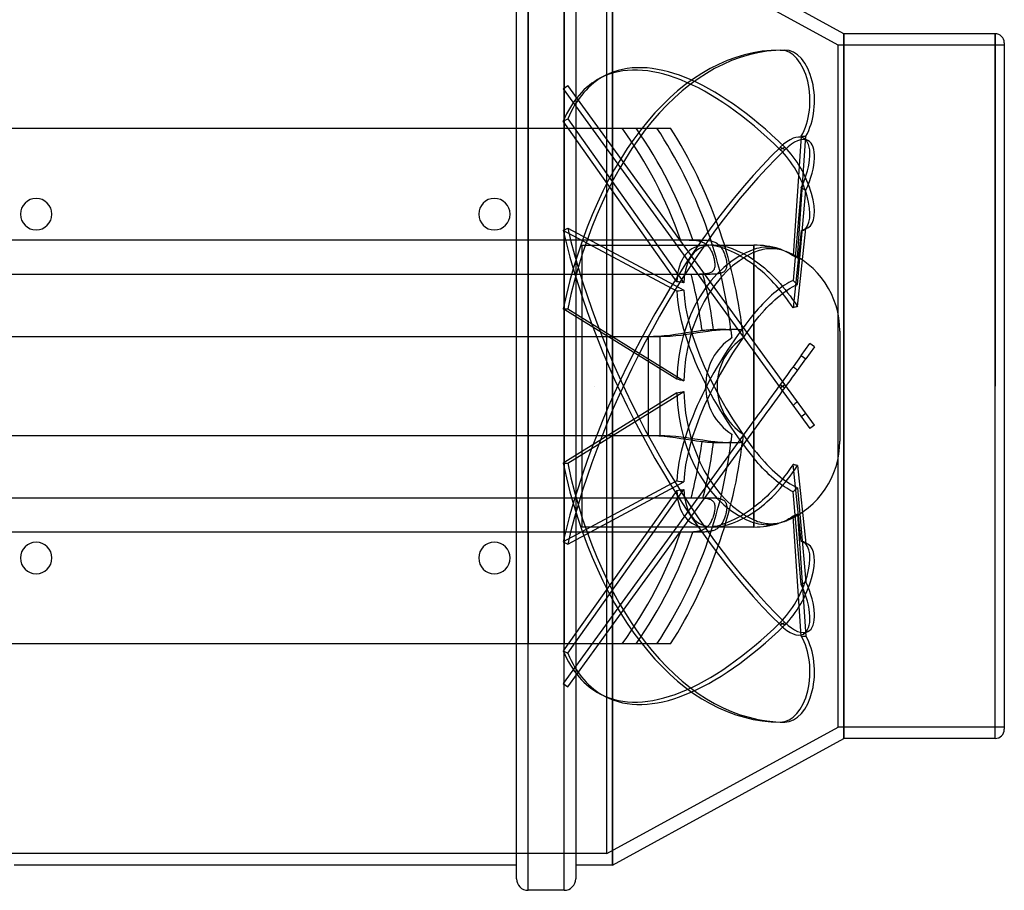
# Model space of a CAD drawing. Header units: millimetres. Extents: x -129 to 129, y -88 to 156.
# Tile 2 of 3: x -43 to 129, y -88 to 64. Entities that reach past the tile are written whole.
import ezdxf

# ---------------------------------------------------------------- set-up
doc = ezdxf.new("R2010")
doc.units = ezdxf.units.MM
doc.layers.add('HIDDEN', color=7, linetype='Continuous')
doc.layers.add('THICK', color=7, linetype='Continuous')

msp = doc.modelspace()

# ---------------------------------------------------------------- linework, layer by layer
at = {"layer": 'HIDDEN'}
for p, q in [((45.86, -88), (45.86, 88)), ((52.18, -88), (52.18, 88)), ((60.6, 0), (60.6, 83.6)), ((59.6, 0), (59.6, 81.6)), ((100, 59.5), (59.6, 81.6)), ((101, 0), (101, 61.5)), ((127.4, 0), (127.4, 61.5)), ((89.9, 58.64), (90.7, 58.64)), ((100, 0), (100, 59.5)), ((129, 59.5), (100, 59.5)), ((59.34, 54.19), (58.53, 53.78)), ((51.98, 51.89), (52.79, 52.48)), ((51.98, 51.89), (89.9, -0.29)), ((90.7, 0.29), (52.79, 52.48)), ((51.98, 46.22), (52.79, 46.64)), ((52.79, 46.64), (73.06, 18.04)), ((43.86, 0), (43.86, 45)), ((45.86, 45), (45.86, 0)), ((71.83, 18.21), (51.98, 46.22)), ((52.18, 45), (52.18, 0)), ((54.18, 45), (54.18, 0)), ((60.6, 45), (60.6, 0)), ((68.37, 45), (68.37, 45)), ((70.75, 45), (70.75, 45)), ((93.55, 43.62), (92.13, 22.71)), ((92.91, 22.36), (94.36, 43.62)), ((93.55, 43.62), (94.36, 43.62)), ((94.73, 42.86), (93.92, 43.28)), ((89.9, 41.67), (90.7, 41.26)), ((89.9, 41.26), (90.7, 41.67)), ((93.55, 34.61), (92.13, 18.44)), ((93.55, 34.61), (94.36, 34.19)), ((92.91, 17.75), (94.36, 34.19)), ((51.98, 27.16), (52.79, 27.58)), ((52.79, 27.58), (73.06, 16.73)), ((94.73, 27.62), (93.92, 27.21)), ((71.83, 16.54), (51.98, 27.16)), ((93.55, 27.07), (92.13, 13.68)), ((92.91, 13.87), (94.36, 27.49)), ((93.55, 27.07), (94.36, 27.49)), ((-72.5, 25.5), (72.5, 25.5)), ((55.3, 24.6), (77.04, 24.6)), ((55.3, -24.6), (55.3, 24.6)), ((72.5, 25.5), (72.76, 25.5)), ((72.76, 25.5), (73.01, 25.5)), ((73.01, 25.5), (73.26, 25.5)), ((73.26, 25.5), (73.51, 25.5)), ((73.51, 25.5), (73.75, 25.5)), ((73.75, 25.5), (73.98, 25.49)), ((73.98, 25.49), (74.21, 25.49)), ((74.21, 25.49), (74.43, 25.48)), ((74.43, 25.48), (74.64, 25.47)), ((74.64, 25.47), (74.85, 25.46)), ((74.85, 25.46), (75.06, 25.44)), ((75.06, 25.44), (75.25, 25.41)), ((75.25, 25.41), (75.44, 25.39)), ((75.44, 25.39), (75.62, 25.35)), ((75.62, 25.35), (75.8, 25.31)), ((75.8, 25.31), (75.97, 25.26)), ((75.97, 25.26), (76.14, 25.21)), ((76.14, 25.21), (76.3, 25.14)), ((76.3, 25.14), (76.45, 25.07)), ((76.45, 25.07), (76.6, 25)), ((76.6, 25), (76.74, 24.91)), ((76.74, 24.91), (76.87, 24.82)), ((76.87, 24.82), (76.99, 24.72)), ((76.99, 24.72), (77.12, 24.61)), ((77.12, 24.61), (77.23, 24.49)), ((77.23, 24.49), (77.34, 24.37)), ((77.34, 24.37), (77.45, 24.24)), ((77.45, 24.24), (77.54, 24.1)), ((77.54, 24.1), (77.64, 23.95)), ((78.28, 24.6), (85.3, 24.6)), ((85.3, 21.98), (85.3, 24.6)), ((85.3, 24.6), (85.3, 23.85)), ((86.17, 24.09), (85.74, 23.99)), ((86.59, 24.17), (86.17, 24.09)), ((87.02, 24.23), (86.59, 24.17)), ((87.47, 24.25), (87.02, 24.23)), ((87.92, 24.25), (87.47, 24.25)), ((88.37, 24.21), (87.92, 24.25)), ((88.82, 24.15), (88.37, 24.21)), ((89.26, 24.06), (88.82, 24.15)), ((77.64, 23.95), (77.73, 23.8)), ((77.73, 23.8), (77.82, 23.64)), ((77.82, 23.64), (77.9, 23.47)), ((77.9, 23.47), (77.98, 23.3)), ((77.98, 23.3), (78.05, 23.13)), ((78.05, 23.13), (78.12, 22.95)), ((78.12, 22.95), (78.18, 22.77)), ((78.18, 22.77), (78.24, 22.58)), ((78.24, 22.58), (78.29, 22.4)), ((78.29, 22.4), (78.34, 22.21)), ((85.74, 23.99), (85.3, 23.85)), ((85.3, 23.35), (85.61, 23.49)), ((85.3, 23.35), (85.3, 12.6)), ((85.61, 23.49), (85.93, 23.61)), ((85.93, 23.61), (86.24, 23.71)), ((86.24, 23.71), (86.56, 23.8)), ((86.56, 23.8), (86.88, 23.88)), ((86.88, 23.88), (87.19, 23.94)), ((87.19, 23.94), (87.49, 23.98)), ((87.49, 23.98), (87.79, 24.01)), ((87.79, 24.01), (88.09, 24.03)), ((88.09, 24.03), (88.41, 24.03)), ((88.41, 24.03), (88.73, 24.01)), ((88.73, 24.01), (89.05, 23.99)), ((89.05, 23.99), (89.37, 23.94)), ((89.68, 23.95), (89.26, 24.06)), ((89.37, 23.94), (89.69, 23.88)), ((89.92, 23.87), (89.68, 23.95)), ((89.69, 23.88), (90.01, 23.81)), ((90.16, 23.78), (89.92, 23.87)), ((90.01, 23.81), (90.32, 23.72)), ((90.41, 23.68), (90.16, 23.78)), ((90.32, 23.72), (90.62, 23.62)), ((90.66, 23.57), (90.41, 23.68)), ((90.62, 23.62), (90.92, 23.51)), ((90.91, 23.45), (90.66, 23.57)), ((91.16, 23.32), (90.91, 23.45)), ((90.92, 23.51), (91.24, 23.37)), ((91.4, 23.18), (91.16, 23.32)), ((91.24, 23.37), (91.57, 23.21)), ((91.65, 23.03), (91.4, 23.18)), ((91.57, 23.21), (91.91, 23.02)), ((91.89, 22.87), (91.65, 23.03)), ((92.13, 22.71), (91.89, 22.87)), ((91.91, 23.02), (92.25, 22.82)), ((92.26, 22.66), (92.13, 22.71)), ((92.25, 22.82), (92.58, 22.6)), ((92.39, 22.6), (92.26, 22.66)), ((92.52, 22.54), (92.39, 22.6)), ((92.65, 22.48), (92.52, 22.54)), ((92.58, 22.6), (92.91, 22.36)), ((92.78, 22.42), (92.65, 22.48)), ((92.91, 22.36), (92.78, 22.42)), ((78.34, 22.21), (78.38, 22.02)), ((78.38, 22.02), (78.42, 21.84)), ((78.42, 20.64), (78.38, 20.5)), ((78.42, 21.84), (78.44, 21.65)), ((78.45, 20.79), (78.42, 20.64)), ((78.44, 21.65), (78.46, 21.47)), ((78.47, 20.95), (78.45, 20.79)), ((78.46, 21.47), (78.48, 21.29)), ((78.48, 21.12), (78.47, 20.95)), ((78.48, 21.29), (78.48, 21.12)), ((85.3, 21.98), (85.75, 21.67)), ((85.68, 20.84), (85.3, 21.13)), ((85.3, 7.73), (85.3, 21.13)), ((86.06, 20.54), (85.68, 20.84)), ((85.75, 21.67), (86.21, 21.34)), ((86.21, 21.34), (86.67, 20.98)), ((86.67, 20.98), (87.13, 20.61)), ((74.33, 19.5), (-74.33, 19.5)), ((74.58, 19.5), (74.33, 19.5)), ((74.82, 19.5), (74.58, 19.5)), ((75.06, 19.5), (74.82, 19.5)), ((75.3, 19.5), (75.06, 19.5)), ((75.54, 19.5), (75.3, 19.5)), ((75.77, 19.51), (75.54, 19.5)), ((75.99, 19.51), (75.77, 19.51)), ((76.21, 19.52), (75.99, 19.51)), ((76.42, 19.53), (76.21, 19.52)), ((76.62, 19.55), (76.42, 19.53)), ((76.81, 19.57), (76.62, 19.55)), ((77, 19.59), (76.81, 19.57)), ((77.17, 19.62), (77, 19.59)), ((77.33, 19.66), (77.17, 19.62)), ((77.49, 19.7), (77.33, 19.66)), ((77.63, 19.75), (77.49, 19.7)), ((77.76, 19.81), (77.63, 19.75)), ((77.88, 19.88), (77.76, 19.81)), ((77.99, 19.96), (77.88, 19.88)), ((78.09, 20.04), (77.99, 19.96)), ((78.18, 20.14), (78.09, 20.04)), ((78.26, 20.25), (78.18, 20.14)), ((78.33, 20.37), (78.26, 20.25)), ((78.38, 20.5), (78.33, 20.37)), ((86.43, 20.24), (86.06, 20.54)), ((86.8, 19.92), (86.43, 20.24)), ((87.18, 19.57), (86.8, 19.92)), ((87.13, 20.61), (87.57, 20.23)), ((87.58, 19.2), (87.18, 19.57)), ((87.57, 20.23), (88, 19.82)), ((87.97, 18.81), (87.58, 19.2)), ((88, 19.82), (88.46, 19.38)), ((88.46, 19.38), (88.92, 18.91)), ((88.92, 18.91), (89.39, 18.42)), ((88.37, 18.4), (87.97, 18.81)), ((88.77, 17.98), (88.37, 18.4)), ((89.15, 17.55), (88.77, 17.98)), ((89.52, 17.12), (89.15, 17.55)), ((89.39, 18.42), (89.85, 17.9)), ((89.85, 17.9), (90.31, 17.37)), ((90.26, 17.35), (89.88, 17.08)), ((90.63, 17.6), (90.26, 17.35)), ((90.31, 17.37), (90.75, 16.84)), ((91.01, 17.84), (90.63, 17.6)), ((91.39, 18.06), (91.01, 17.84)), ((91.76, 18.26), (91.39, 18.06)), ((91.6, 17.07), (92.04, 17.32)), ((92.13, 18.44), (91.76, 18.26)), ((92.04, 17.32), (92.48, 17.55)), ((92.26, 18.33), (92.13, 18.44)), ((92.39, 18.22), (92.26, 18.33)), ((92.52, 18.1), (92.39, 18.22)), ((92.48, 17.55), (92.91, 17.75)), ((92.65, 17.99), (92.52, 18.1)), ((92.78, 17.87), (92.65, 17.99)), ((92.91, 17.75), (92.78, 17.87)), ((87.97, 15.48), (87.58, 15.1)), ((88.37, 15.85), (87.97, 15.48)), ((88.77, 16.19), (88.37, 15.85)), ((89.15, 16.51), (88.77, 16.19)), ((89.52, 16.81), (89.15, 16.51)), ((89.39, 15.44), (89.85, 15.83)), ((89.88, 16.69), (89.52, 17.12)), ((89.88, 17.08), (89.52, 16.81)), ((89.85, 15.83), (90.31, 16.18)), ((90.26, 16.23), (89.88, 16.69)), ((90.63, 15.75), (90.26, 16.23)), ((90.31, 16.18), (90.75, 16.5)), ((91.01, 15.25), (90.63, 15.75)), ((90.75, 16.84), (91.17, 16.3)), ((90.75, 16.5), (91.17, 16.79)), ((91.17, 16.79), (91.6, 17.07)), ((91.17, 16.3), (91.6, 15.74)), ((91.6, 15.74), (92.04, 15.13)), ((86.43, 13.9), (86.06, 13.5)), ((86.8, 14.31), (86.43, 13.9)), ((87.18, 14.71), (86.8, 14.31)), ((87.58, 15.1), (87.18, 14.71)), ((87.57, 13.7), (88, 14.15)), ((88, 14.15), (88.46, 14.59)), ((88.46, 14.59), (88.92, 15.03)), ((88.92, 15.03), (89.39, 15.44)), ((91.39, 14.73), (91.01, 15.25)), ((91.76, 14.21), (91.39, 14.73)), ((92.13, 13.68), (91.76, 14.21)), ((92.04, 15.13), (92.48, 14.51)), ((92.52, 13.78), (92.39, 13.75)), ((92.48, 14.51), (92.91, 13.87)), ((92.65, 13.81), (92.52, 13.78)), ((92.78, 13.84), (92.65, 13.81)), ((92.91, 13.87), (92.78, 13.84)), ((71.83, 1.19), (51.98, 13.48)), ((51.98, 13.48), (52.79, 13.48)), ((52.79, 13.48), (73.06, 0.93)), ((85.68, 13.06), (85.3, 12.6)), ((86.06, 13.5), (85.68, 13.06)), ((85.75, 11.62), (86.21, 12.18)), ((86.21, 12.18), (86.67, 12.72)), ((86.67, 12.72), (87.13, 13.23)), ((87.13, 13.23), (87.57, 13.7)), ((92.26, 13.71), (92.13, 13.68)), ((92.39, 13.75), (92.26, 13.71)), ((85.3, 11.05), (85.75, 11.62)), ((85.3, 11.05), (85.3, -6.03)), ((-66.85, 8.66), (66.85, 8.66)), ((66.85, 8.66), (67.76, 8.68)), ((66.85, 8.66), (66.85, 0)), ((67.76, 8.68), (68.69, 8.72)), ((68.69, 8.72), (69.65, 8.8)), ((69.65, 8.8), (70.62, 8.91)), ((70.62, 8.91), (71.58, 9.04)), ((71.58, 9.04), (72.53, 9.18)), ((72.53, 9.18), (73.46, 9.33)), ((73.46, 9.33), (74.36, 9.47)), ((74.36, 9.47), (75.27, 9.6)), ((75.27, 9.6), (76.23, 9.73)), ((76.23, 9.73), (76.47, 9.76)), ((76.47, 9.76), (76.7, 9.78)), ((76.7, 9.78), (76.94, 9.81)), ((76.94, 9.81), (77.18, 9.82)), ((77.18, 9.82), (77.41, 9.84)), ((77.41, 9.84), (77.64, 9.86)), ((77.64, 9.86), (77.87, 9.87)), ((77.87, 9.87), (78.09, 9.88)), ((78.09, 9.88), (78.31, 9.89)), ((78.31, 9.89), (78.52, 9.9)), ((78.52, 9.9), (78.73, 9.9)), ((78.73, 9.9), (78.94, 9.91)), ((78.94, 9.91), (79.14, 9.91)), ((79.14, 9.91), (79.33, 9.92)), ((79.33, 9.92), (79.51, 9.92)), ((79.51, 9.92), (79.69, 9.92)), ((79.69, 9.92), (79.86, 9.92)), ((79.86, 9.92), (80.02, 9.91)), ((80.02, 9.91), (80.17, 9.91)), ((80.17, 9.91), (80.32, 9.91)), ((80.32, 9.91), (80.45, 9.9)), ((80.45, 9.9), (80.58, 9.9)), ((80.58, 9.9), (80.69, 9.89)), ((80.69, 9.89), (80.8, 9.88)), ((80.8, 9.88), (80.89, 9.87)), ((80.89, 9.87), (80.98, 9.85)), ((80.98, 9.85), (81.05, 9.84)), ((81.05, 9.84), (81.12, 9.82)), ((81.12, 9.82), (81.17, 9.8)), ((81.17, 9.8), (81.21, 9.78)), ((81.21, 9.78), (81.24, 9.76)), ((81.24, 9.76), (81.26, 9.73)), ((81.26, 9.73), (81.27, 9.7)), ((81.27, 9.7), (81.29, 9.59)), ((81.29, 9.59), (81.3, 9.47)), ((81.3, 9.47), (81.31, 9.34)), ((81.31, 9.34), (81.33, 9.22)), ((81.33, 9.22), (81.34, 9.09)), ((81.34, 9.09), (81.36, 8.96)), ((81.36, 8.96), (81.37, 8.84)), ((81.37, 8.84), (81.38, 8.73)), ((81.38, 8.73), (81.39, 8.64)), ((81.39, 8.64), (81.4, 8.55)), ((100.3, 9.6), (100.3, 0)), ((81.4, 8.55), (81.41, 8.49)), ((81.41, 8.49), (81.41, 8.44)), ((81.41, 8.44), (81.42, 8.41)), ((81.42, 8.41), (81.42, 8.4)), ((81.42, 8.4), (81.42, 8.4)), ((83.43, 8.4), (83.43, 8.4)), ((93.55, 5.33), (95.07, 7.41)), ((95.88, 6.83), (95.07, 7.41)), ((85.3, -11.05), (85.3, 6.03)), ((93.55, 5.33), (92.13, 3.36)), ((93.55, 5.33), (94.36, 4.74)), ((95.88, 6.83), (94.36, 4.74)), ((92.91, 2.74), (94.36, 4.74)), ((91.01, 1.83), (90.63, 1.31)), ((91.39, 2.35), (91.01, 1.83)), ((91.76, 2.87), (91.39, 2.35)), ((92.13, 3.36), (91.76, 2.87)), ((92.04, 1.55), (92.48, 2.15)), ((92.26, 3.26), (92.13, 3.36)), ((92.39, 3.16), (92.26, 3.26)), ((92.52, 3.06), (92.39, 3.16)), ((92.48, 2.15), (92.91, 2.74)), ((92.65, 2.95), (92.52, 3.06)), ((92.78, 2.85), (92.65, 2.95)), ((92.91, 2.74), (92.78, 2.85)), ((54.18, 0), (54.18, -45)), ((57.55, 0), (57.55, 0)), ((57.55, 0), (57.55, 0)), ((57.55, 0), (57.55, 0)), ((57.55, 0), (57.55, 0)), ((57.55, 0), (57.55, 0)), ((57.55, 0), (57.55, 0)), ((57.55, 0), (57.55, 0)), ((57.55, 0), (57.55, 0)), ((57.55, 0), (57.55, 0)), ((57.55, 0), (57.55, 0)), ((57.55, 0), (57.55, 0)), ((57.55, 0), (57.55, 0)), ((57.55, 0), (57.55, 0)), ((57.55, 0), (57.55, 0)), ((57.55, 0), (57.55, 0)), ((57.55, 0), (57.55, 0)), ((57.55, 0), (57.55, 0)), ((57.55, 0), (57.55, 0)), ((57.55, 0), (57.55, 0)), ((57.55, 0), (57.55, 0)), ((57.55, 0), (57.55, 0)), ((57.55, 0), (57.55, 0)), ((57.55, 0), (57.55, 0)), ((57.55, 0), (57.55, 0)), ((57.55, 0), (57.55, 0)), ((57.55, 0), (57.55, 0)), ((57.55, 0), (57.55, 0)), ((57.55, 0), (57.55, 0)), ((57.55, 0), (57.55, 0)), ((57.55, 0), (57.55, 0)), ((57.55, 0), (57.55, 0)), ((57.55, 0), (57.55, 0)), ((57.55, 0), (57.55, 0)), ((57.55, 0), (57.55, 0)), ((57.55, 0), (57.55, 0)), ((57.55, 0), (57.55, 0)), ((57.55, 0), (57.55, 0)), ((57.55, 0), (57.55, 0)), ((57.55, 0), (57.55, 0)), ((59.6, -81.6), (59.6, 0)), ((60.6, 0), (60.6, -45)), ((66.85, 0), (66.85, -8.66)), ((89.88, 0.28), (89.52, -0.22)), ((90.26, 0.79), (89.88, 0.28)), ((89.9, 0.29), (90.7, -0.29)), ((89.9, -0.29), (90.7, 0.29)), ((90.63, 1.31), (90.26, 0.79)), ((95.88, -6.83), (90.7, 0.29)), ((90.75, -0.24), (91.17, 0.34)), ((91.17, 0.34), (91.6, 0.94)), ((91.6, 0.94), (92.04, 1.55)), ((100, -59.5), (100, 0)), ((127.4, -61.5), (127.4, 0)), ((43.86, -45), (43.86, 0)), ((45.86, 0), (45.86, -45)), ((71.83, -1.19), (51.98, -13.48)), ((52.18, 0), (52.18, -45)), ((52.79, -13.48), (73.06, -0.93)), ((57.55, 0), (57.55, 0)), ((57.55, 0), (57.55, 0)), ((57.55, 0), (57.55, 0)), ((57.55, 0), (57.55, 0)), ((57.55, 0), (57.55, 0)), ((57.55, 0), (57.55, 0)), ((57.55, 0), (57.55, 0)), ((57.55, 0), (57.55, 0)), ((57.55, 0), (57.55, 0)), ((57.55, 0), (57.55, 0)), ((57.55, 0), (57.55, 0)), ((57.55, 0), (57.55, 0)), ((57.55, 0), (57.55, 0)), ((57.55, 0), (57.55, 0)), ((57.55, 0), (57.55, 0)), ((57.55, 0), (57.55, 0)), ((57.55, 0), (57.55, 0)), ((57.55, 0), (57.55, 0)), ((57.55, 0), (57.55, 0)), ((57.55, 0), (57.55, 0)), ((57.55, 0), (57.55, 0)), ((57.55, 0), (57.55, 0)), ((57.55, 0), (57.55, 0)), ((57.55, 0), (57.55, 0)), ((57.55, 0), (57.55, 0)), ((57.55, 0), (57.55, 0)), ((57.55, 0), (57.55, 0)), ((57.55, 0), (57.55, 0)), ((57.55, 0), (57.55, 0)), ((57.55, 0), (57.55, 0)), ((57.55, 0), (57.55, 0)), ((57.55, 0), (57.55, 0)), ((57.55, 0), (57.55, 0)), ((57.55, 0), (57.55, 0)), ((57.55, 0), (57.55, 0)), ((57.55, 0), (57.55, 0)), ((57.55, 0), (57.55, 0)), ((57.55, 0), (57.55, 0)), ((57.55, 0), (57.55, 0)), ((57.55, 0), (57.55, 0)), ((60.6, -83.6), (60.6, 0)), ((88.77, -1.26), (88.37, -1.8)), ((89.15, -0.73), (88.77, -1.26)), ((89.52, -0.22), (89.15, -0.73)), ((89.39, -2.11), (89.85, -1.47)), ((89.85, -1.47), (90.31, -0.84)), ((89.9, -0.29), (95.07, -7.41)), ((90.31, -0.84), (90.75, -0.24)), ((100.3, 0), (100.3, -9.6)), ((101, -61.5), (101, 0)), ((87.58, -2.9), (87.18, -3.44)), ((87.97, -2.35), (87.58, -2.9)), ((88.37, -1.8), (87.97, -2.35)), ((88, -4.01), (88.46, -3.39)), ((88.46, -3.39), (88.92, -2.75)), ((88.92, -2.75), (89.39, -2.11)), ((92.26, -3.26), (92.13, -3.36)), ((92.39, -3.16), (92.26, -3.26)), ((92.52, -3.06), (92.39, -3.16)), ((92.65, -2.95), (92.52, -3.06)), ((92.78, -2.85), (92.65, -2.95)), ((92.91, -2.74), (92.78, -2.85)), ((86.06, -4.98), (85.68, -5.5)), ((86.43, -4.48), (86.06, -4.98)), ((86.8, -3.97), (86.43, -4.48)), ((87.18, -3.44), (86.8, -3.97)), ((87.13, -5.22), (87.57, -4.61)), ((87.57, -4.61), (88, -4.01)), ((93.55, -5.33), (94.36, -4.74)), ((85.3, -6.03), (71.83, -24.57)), ((85.68, -5.5), (85.3, -6.03)), ((85.75, -7.11), (86.21, -6.48)), ((86.21, -6.48), (86.67, -5.84)), ((86.67, -5.84), (87.13, -5.22)), ((95.88, -6.83), (95.07, -7.41)), ((73.06, -24.58), (85.3, -7.73)), ((81.4, -8.55), (81.39, -8.64)), ((81.41, -8.49), (81.4, -8.55)), ((81.42, -8.41), (81.41, -8.44)), ((81.41, -8.44), (81.41, -8.49)), ((81.42, -8.4), (81.42, -8.41)), ((81.42, -8.4), (81.42, -8.4)), ((83.43, -8.4), (83.43, -8.4)), ((85.3, -7.73), (85.75, -7.11)), ((85.3, -7.73), (85.3, -21.13)), ((66.85, -8.66), (-66.85, -8.66)), ((67.76, -8.68), (66.85, -8.66)), ((68.69, -8.72), (67.76, -8.68)), ((69.65, -8.8), (68.69, -8.72)), ((70.62, -8.91), (69.65, -8.8)), ((71.58, -9.04), (70.62, -8.91)), ((72.53, -9.18), (71.58, -9.04)), ((73.46, -9.33), (72.53, -9.18)), ((74.36, -9.47), (73.46, -9.33)), ((75.27, -9.6), (74.36, -9.47)), ((76.23, -9.73), (75.27, -9.6)), ((76.47, -9.76), (76.23, -9.73)), ((76.71, -9.78), (76.47, -9.76)), ((76.94, -9.81), (76.71, -9.78)), ((77.18, -9.82), (76.94, -9.81)), ((77.41, -9.84), (77.18, -9.82)), ((77.64, -9.86), (77.41, -9.84)), ((77.87, -9.87), (77.64, -9.86)), ((78.09, -9.88), (77.87, -9.87)), ((78.31, -9.89), (78.09, -9.88)), ((78.52, -9.9), (78.31, -9.89)), ((78.73, -9.9), (78.52, -9.9)), ((78.94, -9.91), (78.73, -9.9)), ((79.14, -9.91), (78.94, -9.91)), ((79.33, -9.92), (79.14, -9.91)), ((79.51, -9.92), (79.33, -9.92)), ((79.69, -9.92), (79.51, -9.92)), ((79.86, -9.92), (79.69, -9.92)), ((80.02, -9.91), (79.86, -9.92)), ((80.17, -9.91), (80.02, -9.91)), ((80.32, -9.91), (80.17, -9.91)), ((80.45, -9.9), (80.32, -9.91)), ((80.58, -9.9), (80.45, -9.9)), ((80.69, -9.89), (80.58, -9.9)), ((80.8, -9.88), (80.69, -9.89)), ((80.89, -9.87), (80.8, -9.88)), ((80.98, -9.85), (80.89, -9.87)), ((81.05, -9.84), (80.98, -9.85)), ((81.12, -9.82), (81.05, -9.84)), ((81.17, -9.8), (81.12, -9.82)), ((81.21, -9.78), (81.17, -9.8)), ((81.24, -9.76), (81.21, -9.78)), ((81.26, -9.73), (81.24, -9.76)), ((81.27, -9.7), (81.26, -9.73)), ((81.29, -9.59), (81.27, -9.7)), ((81.3, -9.47), (81.29, -9.59)), ((81.32, -9.34), (81.3, -9.47)), ((81.33, -9.21), (81.32, -9.34)), ((81.34, -9.09), (81.33, -9.21)), ((81.36, -8.96), (81.34, -9.09)), ((81.37, -8.84), (81.36, -8.96)), ((81.38, -8.73), (81.37, -8.84)), ((81.39, -8.64), (81.38, -8.73)), ((85.3, -11.05), (85.75, -11.62)), ((85.75, -11.62), (86.21, -12.18)), ((51.98, -13.48), (52.79, -13.48)), ((85.68, -13.06), (85.3, -12.6)), ((85.3, -23.35), (85.3, -12.6)), ((86.06, -13.5), (85.68, -13.06)), ((86.43, -13.9), (86.06, -13.5)), ((86.21, -12.18), (86.67, -12.72)), ((86.67, -12.72), (87.13, -13.23)), ((87.13, -13.23), (87.57, -13.7)), ((87.57, -13.7), (88, -14.15)), ((92.13, -13.68), (91.76, -14.21)), ((92.26, -13.71), (92.13, -13.68)), ((93.55, -27.07), (92.13, -13.68)), ((92.39, -13.75), (92.26, -13.71)), ((92.52, -13.78), (92.39, -13.75)), ((86.8, -14.31), (86.43, -13.9)), ((87.18, -14.71), (86.8, -14.31)), ((87.58, -15.1), (87.18, -14.71)), ((87.97, -15.48), (87.58, -15.1)), ((88, -14.15), (88.46, -14.59)), ((88.46, -14.59), (88.92, -15.03)), ((88.92, -15.03), (89.39, -15.44)), ((89.39, -15.44), (89.85, -15.83)), ((91.01, -15.25), (90.63, -15.75)), ((91.39, -14.73), (91.01, -15.25)), ((91.76, -14.21), (91.39, -14.73)), ((91.6, -15.74), (92.04, -15.13)), ((92.04, -15.13), (92.48, -14.51)), ((92.48, -14.51), (92.91, -13.87)), ((92.65, -13.81), (92.52, -13.78)), ((92.78, -13.84), (92.65, -13.81)), ((92.91, -13.87), (92.78, -13.84)), ((92.91, -13.87), (94.36, -27.49)), ((71.83, -16.54), (51.98, -27.16)), ((52.79, -27.58), (73.06, -16.73)), ((88.37, -15.85), (87.97, -15.48)), ((88.77, -16.19), (88.37, -15.85)), ((89.15, -16.51), (88.77, -16.19)), ((89.52, -16.81), (89.15, -16.51)), ((89.52, -17.12), (89.15, -17.55)), ((89.88, -16.69), (89.52, -17.12)), ((89.88, -17.08), (89.52, -16.81)), ((89.85, -15.83), (90.31, -16.18)), ((90.26, -16.23), (89.88, -16.69)), ((90.26, -17.35), (89.88, -17.08)), ((90.63, -15.75), (90.26, -16.23)), ((90.31, -16.18), (90.75, -16.5)), ((90.31, -17.37), (90.75, -16.84)), ((90.75, -16.84), (91.17, -16.3)), ((90.75, -16.5), (91.17, -16.79)), ((91.17, -16.3), (91.6, -15.74)), ((91.17, -16.79), (91.6, -17.07)), ((91.6, -17.07), (92.04, -17.32)), ((71.83, -18.21), (51.98, -46.22)), ((52.79, -46.64), (73.06, -18.04)), ((87.97, -18.81), (87.58, -19.2)), ((88.37, -18.4), (87.97, -18.81)), ((88.77, -17.98), (88.37, -18.4)), ((89.15, -17.55), (88.77, -17.98)), ((88.92, -18.91), (89.39, -18.42)), ((89.39, -18.42), (89.85, -17.9)), ((89.85, -17.9), (90.31, -17.37)), ((90.63, -17.6), (90.26, -17.35)), ((91.01, -17.84), (90.63, -17.6)), ((91.39, -18.06), (91.01, -17.84)), ((91.76, -18.26), (91.39, -18.06)), ((92.13, -18.44), (91.76, -18.26)), ((92.04, -17.32), (92.48, -17.55)), ((92.26, -18.33), (92.13, -18.44)), ((93.55, -34.61), (92.13, -18.44)), ((92.39, -18.22), (92.26, -18.33)), ((92.52, -18.1), (92.39, -18.22)), ((92.48, -17.55), (92.91, -17.75)), ((92.65, -17.99), (92.52, -18.1)), ((92.78, -17.87), (92.65, -17.99)), ((92.91, -17.75), (92.78, -17.87)), ((92.91, -17.75), (94.36, -34.19)), ((-74.33, -19.5), (74.33, -19.5)), ((74.33, -19.5), (74.58, -19.5)), ((74.58, -19.5), (74.83, -19.5)), ((74.83, -19.5), (75.07, -19.5)), ((75.07, -19.5), (75.32, -19.5)), ((75.32, -19.5), (75.56, -19.5)), ((75.56, -19.5), (75.79, -19.51)), ((75.79, -19.51), (76.01, -19.51)), ((76.01, -19.51), (76.23, -19.52)), ((76.23, -19.52), (76.44, -19.53)), ((76.44, -19.53), (76.65, -19.55)), ((76.65, -19.55), (76.84, -19.57)), ((76.84, -19.57), (77.02, -19.59)), ((77.02, -19.59), (77.2, -19.63)), ((77.2, -19.63), (77.36, -19.66)), ((77.36, -19.66), (77.51, -19.71)), ((77.51, -19.71), (77.65, -19.76)), ((77.65, -19.76), (77.78, -19.82)), ((77.78, -19.82), (77.9, -19.89)), ((77.9, -19.89), (78.02, -19.97)), ((78.02, -19.97), (78.11, -20.06)), ((78.11, -20.06), (78.2, -20.17)), ((78.2, -20.17), (78.28, -20.28)), ((78.28, -20.28), (78.34, -20.4)), ((78.34, -20.4), (78.39, -20.54)), ((78.39, -20.54), (78.43, -20.68)), ((86.06, -20.54), (85.68, -20.84)), ((86.43, -20.24), (86.06, -20.54)), ((86.8, -19.92), (86.43, -20.24)), ((86.67, -20.98), (87.13, -20.61)), ((87.18, -19.57), (86.8, -19.92)), ((87.13, -20.61), (87.57, -20.23)), ((87.58, -19.2), (87.18, -19.57)), ((87.57, -20.23), (88, -19.82)), ((88, -19.82), (88.46, -19.38)), ((88.46, -19.38), (88.92, -18.91)), ((78.33, -22.24), (78.28, -22.42)), ((78.37, -22.06), (78.33, -22.24)), ((78.41, -21.87), (78.37, -22.06)), ((78.44, -21.69), (78.41, -21.87)), ((78.43, -20.68), (78.46, -20.84)), ((78.46, -21.51), (78.44, -21.69)), ((78.46, -20.84), (78.47, -21)), ((78.47, -21.33), (78.46, -21.51)), ((78.47, -21), (78.48, -21.16)), ((78.48, -21.16), (78.47, -21.33)), ((85.68, -20.84), (85.3, -21.13)), ((85.3, -21.98), (85.75, -21.67)), ((85.3, -21.98), (85.3, -24.6)), ((85.75, -21.67), (86.21, -21.34)), ((86.21, -21.34), (86.67, -20.98)), ((77.65, -23.94), (77.55, -24.08)), ((77.73, -23.79), (77.65, -23.94)), ((77.82, -23.64), (77.73, -23.79)), ((77.9, -23.48), (77.82, -23.64)), ((77.97, -23.31), (77.9, -23.48)), ((78.04, -23.14), (77.97, -23.31)), ((78.11, -22.97), (78.04, -23.14)), ((78.17, -22.79), (78.11, -22.97)), ((78.23, -22.61), (78.17, -22.79)), ((78.28, -22.42), (78.23, -22.61)), ((85.3, -23.35), (85.61, -23.49)), ((85.3, -24.6), (85.3, -23.85)), ((85.74, -23.99), (85.3, -23.85)), ((85.61, -23.49), (85.93, -23.61)), ((86.17, -24.09), (85.74, -23.99)), ((85.93, -23.61), (86.24, -23.71)), ((86.24, -23.71), (86.56, -23.8)), ((86.56, -23.8), (86.88, -23.88)), ((86.88, -23.88), (87.19, -23.94)), ((87.19, -23.94), (87.49, -23.98)), ((87.49, -23.98), (87.79, -24.01)), ((87.79, -24.01), (88.09, -24.03)), ((88.09, -24.03), (88.41, -24.03)), ((88.41, -24.03), (88.73, -24.01)), ((88.73, -24.01), (89.05, -23.99)), ((89.26, -24.06), (88.82, -24.15)), ((89.05, -23.99), (89.37, -23.94)), ((89.68, -23.95), (89.26, -24.06)), ((89.37, -23.94), (89.69, -23.88)), ((89.92, -23.87), (89.68, -23.95)), ((89.69, -23.88), (90.01, -23.81)), ((90.16, -23.78), (89.92, -23.87)), ((90.01, -23.81), (90.32, -23.72)), ((90.41, -23.68), (90.16, -23.78)), ((90.32, -23.72), (90.62, -23.62)), ((90.66, -23.57), (90.41, -23.68)), ((90.62, -23.62), (90.92, -23.51)), ((90.91, -23.45), (90.66, -23.57)), ((91.16, -23.32), (90.91, -23.45)), ((90.92, -23.51), (91.24, -23.37)), ((91.4, -23.18), (91.16, -23.32)), ((91.24, -23.37), (91.57, -23.21)), ((91.65, -23.03), (91.4, -23.18)), ((91.57, -23.21), (91.91, -23.02)), ((91.89, -22.87), (91.65, -23.03)), ((92.13, -22.71), (91.89, -22.87)), ((91.91, -23.02), (92.25, -22.82)), ((92.26, -22.66), (92.13, -22.71)), ((93.55, -43.62), (92.13, -22.71)), ((92.25, -22.82), (92.58, -22.6)), ((92.39, -22.6), (92.26, -22.66)), ((92.52, -22.54), (92.39, -22.6)), ((92.65, -22.48), (92.52, -22.54)), ((92.58, -22.6), (92.91, -22.36)), ((92.78, -22.42), (92.65, -22.48)), ((92.91, -22.36), (92.78, -22.42)), ((92.91, -22.36), (94.36, -43.62)), ((72.5, -25.5), (-72.5, -25.5)), ((71.83, -24.57), (51.98, -51.89)), ((52.79, -52.48), (73.06, -24.58)), ((77.04, -24.6), (55.3, -24.6)), ((72.74, -25.5), (72.5, -25.5)), ((72.98, -25.5), (72.74, -25.5)), ((73.22, -25.5), (72.98, -25.5)), ((73.46, -25.5), (73.22, -25.5)), ((73.69, -25.5), (73.46, -25.5)), ((73.91, -25.5), (73.69, -25.5)), ((74.13, -25.49), (73.91, -25.5)), ((74.35, -25.48), (74.13, -25.49)), ((74.56, -25.47), (74.35, -25.48)), ((74.77, -25.46), (74.56, -25.47)), ((74.96, -25.45), (74.77, -25.46)), ((75.16, -25.43), (74.96, -25.45)), ((75.35, -25.4), (75.16, -25.43)), ((75.53, -25.37), (75.35, -25.4)), ((75.7, -25.33), (75.53, -25.37)), ((75.87, -25.29), (75.7, -25.33)), ((76.03, -25.24), (75.87, -25.29)), ((76.19, -25.19), (76.03, -25.24)), ((76.34, -25.13), (76.19, -25.19)), ((76.49, -25.06), (76.34, -25.13)), ((76.63, -24.98), (76.49, -25.06)), ((76.77, -24.89), (76.63, -24.98)), ((76.9, -24.8), (76.77, -24.89)), ((77.02, -24.7), (76.9, -24.8)), ((77.14, -24.59), (77.02, -24.7)), ((77.25, -24.47), (77.14, -24.59)), ((77.36, -24.35), (77.25, -24.47)), ((77.46, -24.22), (77.36, -24.35)), ((77.55, -24.08), (77.46, -24.22)), ((85.3, -24.6), (78.28, -24.6)), ((86.59, -24.17), (86.17, -24.09)), ((87.02, -24.23), (86.59, -24.17)), ((87.47, -24.25), (87.02, -24.23)), ((87.92, -24.25), (87.47, -24.25)), ((88.37, -24.21), (87.92, -24.25)), ((88.82, -24.15), (88.37, -24.21)), ((51.98, -27.16), (52.79, -27.58)), ((93.55, -27.07), (94.36, -27.49)), ((94.73, -27.62), (93.92, -27.21)), ((93.55, -34.61), (94.36, -34.19)), ((89.9, -41.26), (90.7, -41.67)), ((89.9, -41.67), (90.7, -41.26)), ((94.73, -42.86), (93.92, -43.28)), ((93.55, -43.62), (94.36, -43.62)), ((51.98, -46.22), (52.79, -46.64)), ((68.37, -45), (68.37, -45)), ((70.75, -45), (70.75, -45)), ((51.98, -51.89), (52.79, -52.48)), ((59.34, -54.19), (58.53, -53.78)), ((59.6, -81.6), (100, -59.5)), ((89.9, -58.64), (90.7, -58.64)), ((129, -59.5), (100, -59.5)), ((59.6, -81.6), (-59.6, -81.6))]:
    msp.add_line(p, q, dxfattribs=at)
for centre, radius, start, end in [((0, 0), 76.85, 19.379, 35.8423), ((0, 0), 81.85, 6.803, 33.3523), ((85.3, 9.6), 15, 73.0144, 90), ((85.3, 9.6), 15, 0, 68.0044), ((0, 0), 76.85, 7.2738, 14.699), ((86.85, 0), 10, 122.9002, 180), ((86.85, 0), 10, 180, 237.0998), ((0, 0), 81.85, 326.6477, 353.197), ((0, 0), 76.85, 345.301, 352.7262), ((85.3, -9.6), 15, 291.9956, 0), ((85.3, -9.6), 15, 270, 286.9856), ((0, 0), 76.85, 324.1577, 340.621)]:
    msp.add_arc(centre, radius, start, end, dxfattribs=at)
for centre, major_axis, ratio, start_param, end_param in [((89.9, -10), (0, -68.64), 0.587785, 3.141593, 4.363323), ((90.7, -10), (0, 68.64), 0.587785, 0, 1.22173), ((89.9, 49.84), (0, -8.8), 0.587785, 0.785398, 3.141593), ((90.7, 49.84), (0, 8.8), 0.587785, -2.356194, 0), ((89.9, -7.28), (31.37, -61.05), 0.415627, 2.251011, 3.141587), ((90.7, -6.86), (-31.37, 61.05), 0.415627, -0.890581, -0.000005), ((89.9, -7.28), (31.37, -61.05), 0.415627, 3.141587, 3.472742), ((90.7, -6.86), (-31.37, 61.05), 0.415627, -0.000005, 0.331149), ((89.9, 35.45), (-4.02, -7.83), 0.415627, 3.141498, 4.032174), ((90.7, 35.03), (4.02, 7.83), 0.415627, -0.000095, 0.890581), ((89.9, 35.45), (-4.02, -7.83), 0.415627, 1.67598, 3.141498), ((89.9, -6.86), (-31.37, -61.05), 0.415627, -2.251011, -1.029281), ((90.7, -7.28), (31.37, 61.05), 0.415627, 0.890581, 2.112312), ((89.9, 35.03), (4.02, -7.83), 0.415627, -0.000001, 2.251011), ((90.7, 35.45), (-4.02, 7.83), 0.415627, 3.141592, 5.392604), ((90.7, 35.03), (4.02, 7.83), 0.415627, -1.465613, -0.000095), ((90.7, 7.28), (-31.37, 61.05), 0.415627, 1.029281, 2.251011), ((90.7, 35.45), (-4.02, 7.83), 0.415627, 3.036409, 3.141592), ((89.9, 6.86), (31.37, -61.05), 0.415627, -2.112312, -0.890581), ((89.9, 35.03), (4.02, -7.83), 0.415627, -0.105183, -0.000001), ((89.68, 0), (-15.31, 23.88), 0.386472, -0.242845, 0.494296), ((43.56, 0), (119.86, 7.23), 0.196181, 1.310305, 1.32086), ((90.92, 0), (-15.31, 23.88), 0.386472, -0.242845, 0.504851), ((89.68, 0), (-15.31, 23.88), 0.386472, -0.780545, -0.242845), ((90.92, 0), (-15.31, 23.88), 0.386472, -0.70849, -0.242845), ((89.68, 0), (0, -24.6), 0.726543, -2.893894, -1.619054), ((90.92, 0), (0, 24.6), 0.726543, 0.319753, 1.533094), ((43.56, 0), (-119.85, 12.16), 0.178418, -1.801355, -1.7908), ((43.56, 0), (119.85, 21.8), 0.095099, 1.304838, 1.315393), ((89.68, 0), (-15.31, 23.88), 0.386472, 0.590811, 1.865651), ((90.92, 0), (-15.31, 23.88), 0.386472, 0.580256, 1.793597), ((89.68, 0), (15.31, 23.88), 0.386472, 1.275941, 2.550782), ((90.92, 0), (15.31, 23.88), 0.386472, 1.347996, 2.561337), ((43.56, 0), (-119.86, 23.67), 0.055799, -1.808439, -1.797883), ((43.56, 0), (119.86, 23.67), 0.055799, -1.343709, -1.333154), ((89.68, 0), (0, -24.6), 0.726543, -1.522539, -0.247698), ((90.92, 0), (0, 24.6), 0.726543, 1.608499, 2.82184), ((89.9, 10), (0, -68.64), 0.587785, -1.22173, 0), ((90.7, 10), (0, 68.64), 0.587785, 1.919862, 3.141593), ((43.56, 0), (-119.85, 21.8), 0.095099, 1.8262, 1.836755), ((43.56, 0), (119.85, 12.16), 0.178418, -1.350793, -1.340237), ((89.68, 0), (15.31, 23.88), 0.386472, 2.647297, 3.384437), ((90.92, 0), (15.31, 23.88), 0.386472, 2.636742, 3.384437), ((89.68, 0), (15.31, 23.88), 0.386472, -2.898748, -2.361048), ((90.92, 0), (15.31, 23.88), 0.386472, -2.898748, -2.433102), ((43.56, 0), (-119.86, 7.23), 0.196181, 1.820732, 1.831288), ((89.9, -35.03), (-4.02, -7.83), 0.415627, 0.890581, 3.141593), ((89.9, -35.03), (-4.02, -7.83), 0.415627, -3.141592, -3.036409), ((90.7, -35.45), (4.02, 7.83), 0.415627, 0.000001, 0.105183), ((90.7, -35.45), (4.02, 7.83), 0.415627, -2.251011, 0.000001), ((90.7, -35.03), (-4.02, 7.83), 0.415627, -3.141498, -1.67598), ((89.9, -35.45), (4.02, -7.83), 0.415627, 0.000095, 1.465613), ((89.9, 7.28), (-31.37, -61.05), 0.415627, 0.000005, 0.890581), ((90.7, 6.86), (31.37, 61.05), 0.415627, -3.141587, -2.251011), ((89.9, -35.45), (4.02, -7.83), 0.415627, -0.890581, 0.000095), ((90.7, -35.03), (-4.02, 7.83), 0.415627, 2.251011, 3.141688), ((89.9, -49.84), (0, -8.8), 0.587785, 0, 2.356194), ((90.7, -49.84), (0, 8.8), 0.587785, -3.141593, -0.785398), ((89.9, 7.28), (-31.37, -61.05), 0.415627, -0.331149, 0.000005), ((90.7, 6.86), (31.37, 61.05), 0.415627, 2.810444, 3.141598)]:
    msp.add_ellipse(centre, major_axis=major_axis, ratio=ratio, start_param=start_param, end_param=end_param, dxfattribs=at)
at = {"layer": 'THICK'}
for p, q in [((45.86, 88), (45.86, 45)), ((52.18, 88), (52.18, 45)), ((43.86, 45), (43.86, 86)), ((54.18, 86), (54.18, 45)), ((60.6, 83.6), (60.6, 45)), ((101, 61.5), (60.6, 83.6)), ((101, 61.5), (101, 0)), ((127.4, 61.5), (101, 61.5)), ((127.4, 61.5), (127.4, 0)), ((129, 59.9), (129, 0)), ((-64.75, 45), (64.75, 45)), ((64.75, 45), (65.08, 45)), ((65.08, 45), (65.43, 45)), ((65.43, 45), (65.78, 45)), ((65.78, 45), (66.13, 45)), ((66.13, 45), (66.48, 45)), ((66.48, 45), (66.82, 45)), ((66.82, 45), (67.14, 45)), ((67.14, 45), (67.45, 45)), ((67.45, 45), (67.76, 45)), ((67.76, 45), (68.08, 45)), ((68.08, 45), (68.38, 45)), ((68.38, 45), (68.68, 45)), ((68.68, 45), (68.95, 45)), ((68.95, 45), (69.2, 45)), ((69.2, 45), (69.44, 45)), ((69.44, 45), (69.68, 45)), ((69.68, 45), (69.9, 45)), ((69.9, 45), (70.09, 45)), ((70.09, 45), (70.26, 45)), ((70.26, 45), (70.4, 45)), ((70.4, 45), (70.52, 45)), ((70.52, 45), (70.62, 45)), ((70.62, 45), (70.7, 45)), ((70.7, 45), (70.74, 45)), ((70.74, 45), (70.75, 45)), ((-74.61, 25.5), (74.61, 25.5)), ((74.61, 25.5), (74.9, 25.5)), ((74.9, 25.5), (75.17, 25.5)), ((75.17, 25.5), (75.44, 25.5)), ((75.44, 25.5), (75.71, 25.5)), ((75.71, 25.5), (75.97, 25.5)), ((75.97, 25.5), (76.22, 25.49)), ((76.22, 25.49), (76.46, 25.48)), ((76.46, 25.48), (76.69, 25.47)), ((76.69, 25.47), (76.92, 25.46)), ((76.92, 25.46), (77.14, 25.44)), ((77.14, 25.44), (77.35, 25.41)), ((77.35, 25.41), (77.56, 25.38)), ((77.56, 25.38), (77.76, 25.35)), ((77.76, 25.35), (77.95, 25.3)), ((77.95, 25.3), (78.13, 25.25)), ((78.13, 25.25), (78.31, 25.18)), ((78.31, 25.18), (78.48, 25.11)), ((78.48, 25.11), (78.64, 25.03)), ((78.64, 25.03), (78.79, 24.94)), ((78.79, 24.94), (78.94, 24.84)), ((78.94, 24.84), (79.07, 24.73)), ((79.07, 24.73), (79.2, 24.62)), ((79.2, 24.62), (79.33, 24.49)), ((79.33, 24.49), (79.44, 24.36)), ((79.44, 24.36), (79.55, 24.22)), ((79.55, 24.22), (79.66, 24.07)), ((79.66, 24.07), (79.75, 23.91)), ((79.75, 23.91), (79.85, 23.75)), ((79.85, 23.75), (79.93, 23.58)), ((79.93, 23.58), (80.01, 23.41)), ((80.01, 23.41), (80.09, 23.23)), ((80.09, 23.23), (80.16, 23.05)), ((80.16, 23.05), (80.23, 22.87)), ((80.23, 22.87), (80.29, 22.68)), ((80.29, 22.68), (80.34, 22.49)), ((80.34, 22.49), (80.39, 22.3)), ((80.39, 22.3), (80.44, 22.11)), ((80.44, 22.11), (80.48, 21.91)), ((80.5, 20.68), (80.46, 20.53)), ((80.48, 21.91), (80.51, 21.72)), ((80.53, 20.84), (80.5, 20.68)), ((80.51, 21.72), (80.53, 21.54)), ((80.53, 21.54), (80.54, 21.35)), ((80.54, 21), (80.53, 20.84)), ((80.54, 21.35), (80.55, 21.17)), ((80.55, 21.17), (80.54, 21)), ((76.4, 19.5), (-76.4, 19.5)), ((76.65, 19.5), (76.4, 19.5)), ((76.9, 19.5), (76.65, 19.5)), ((77.15, 19.5), (76.9, 19.5)), ((77.39, 19.5), (77.15, 19.5)), ((77.63, 19.5), (77.39, 19.5)), ((77.86, 19.51), (77.63, 19.5)), ((78.08, 19.51), (77.86, 19.51)), ((78.3, 19.52), (78.08, 19.51)), ((78.51, 19.53), (78.3, 19.52)), ((78.7, 19.55), (78.51, 19.53)), ((78.89, 19.57), (78.7, 19.55)), ((79.08, 19.59), (78.89, 19.57)), ((79.25, 19.62), (79.08, 19.59)), ((79.41, 19.66), (79.25, 19.62)), ((79.56, 19.7), (79.41, 19.66)), ((79.7, 19.76), (79.56, 19.7)), ((79.83, 19.82), (79.7, 19.76)), ((79.96, 19.89), (79.83, 19.82)), ((80.07, 19.97), (79.96, 19.89)), ((80.17, 20.06), (80.07, 19.97)), ((80.26, 20.16), (80.17, 20.06)), ((80.34, 20.27), (80.26, 20.16)), ((80.4, 20.4), (80.34, 20.27)), ((80.46, 20.53), (80.4, 20.4)), ((-68.85, 8.66), (68.85, 8.66)), ((68.85, 8.66), (69.76, 8.68)), ((68.85, 8.66), (68.85, 0)), ((69.76, 8.68), (70.7, 8.72)), ((70.7, 8.72), (71.65, 8.81)), ((71.65, 8.81), (72.62, 8.91)), ((72.62, 8.91), (73.59, 9.04)), ((73.59, 9.04), (74.54, 9.18)), ((74.54, 9.18), (75.47, 9.33)), ((75.47, 9.33), (76.37, 9.47)), ((76.37, 9.47), (77.29, 9.6)), ((77.29, 9.6), (78.25, 9.73)), ((78.25, 9.73), (78.48, 9.76)), ((78.48, 9.76), (78.72, 9.78)), ((78.72, 9.78), (78.96, 9.81)), ((78.96, 9.81), (79.19, 9.83)), ((79.19, 9.83), (79.42, 9.84)), ((79.42, 9.84), (79.65, 9.86)), ((79.65, 9.86), (79.88, 9.87)), ((79.88, 9.87), (80.1, 9.88)), ((80.1, 9.88), (80.32, 9.89)), ((80.32, 9.89), (80.54, 9.9)), ((80.54, 9.9), (80.75, 9.9)), ((80.75, 9.9), (80.95, 9.91)), ((80.95, 9.91), (81.15, 9.91)), ((81.15, 9.91), (81.34, 9.92)), ((81.34, 9.92), (81.53, 9.92)), ((81.53, 9.92), (81.7, 9.92)), ((81.7, 9.92), (81.87, 9.92)), ((81.87, 9.92), (82.03, 9.92)), ((82.03, 9.92), (82.19, 9.91)), ((82.19, 9.91), (82.33, 9.91)), ((82.33, 9.91), (82.47, 9.9)), ((82.47, 9.9), (82.59, 9.9)), ((82.59, 9.9), (82.71, 9.89)), ((82.71, 9.89), (82.81, 9.88)), ((82.81, 9.88), (82.91, 9.87)), ((82.91, 9.87), (82.99, 9.86)), ((82.99, 9.86), (83.07, 9.84)), ((83.07, 9.84), (83.13, 9.82)), ((83.13, 9.82), (83.18, 9.8)), ((83.18, 9.8), (83.23, 9.78)), ((83.23, 9.78), (83.26, 9.76)), ((83.26, 9.76), (83.28, 9.73)), ((83.28, 9.73), (83.29, 9.7)), ((83.29, 9.7), (83.3, 9.59)), ((83.3, 9.59), (83.31, 9.47)), ((83.31, 9.47), (83.33, 9.35)), ((83.33, 9.35), (83.34, 9.22)), ((83.34, 9.22), (83.36, 9.09)), ((83.36, 9.09), (83.37, 8.97)), ((83.37, 8.97), (83.38, 8.85)), ((83.38, 8.85), (83.39, 8.74)), ((83.39, 8.74), (83.4, 8.64)), ((83.4, 8.64), (83.41, 8.56)), ((83.41, 8.56), (83.42, 8.49)), ((83.42, 8.49), (83.42, 8.44)), ((83.42, 8.44), (83.43, 8.41)), ((83.43, 8.41), (83.43, 8.4)), ((68.85, 0), (68.85, -8.66)), ((101, 0), (101, -61.5)), ((127.4, -61.5), (127.4, 0)), ((129, 0), (129, -59.9)), ((83.41, -8.56), (83.4, -8.64)), ((83.42, -8.49), (83.41, -8.56)), ((83.43, -8.41), (83.42, -8.44)), ((83.42, -8.44), (83.42, -8.49)), ((83.43, -8.4), (83.43, -8.41)), ((68.85, -8.66), (-68.85, -8.66)), ((69.76, -8.68), (68.85, -8.66)), ((70.7, -8.72), (69.76, -8.68)), ((71.65, -8.81), (70.7, -8.72)), ((72.62, -8.91), (71.65, -8.81)), ((73.59, -9.04), (72.62, -8.91)), ((74.54, -9.18), (73.59, -9.04)), ((75.47, -9.33), (74.54, -9.18)), ((76.37, -9.47), (75.47, -9.33)), ((77.29, -9.6), (76.37, -9.47)), ((78.25, -9.73), (77.29, -9.6)), ((78.48, -9.76), (78.25, -9.73)), ((78.72, -9.79), (78.48, -9.76)), ((78.96, -9.81), (78.72, -9.79)), ((79.19, -9.83), (78.96, -9.81)), ((79.42, -9.84), (79.19, -9.83)), ((79.65, -9.86), (79.42, -9.84)), ((79.88, -9.87), (79.65, -9.86)), ((80.1, -9.88), (79.88, -9.87)), ((80.32, -9.89), (80.1, -9.88)), ((80.54, -9.9), (80.32, -9.89)), ((80.75, -9.91), (80.54, -9.9)), ((80.95, -9.91), (80.75, -9.91)), ((81.15, -9.91), (80.95, -9.91)), ((81.34, -9.92), (81.15, -9.91)), ((81.53, -9.92), (81.34, -9.92)), ((81.7, -9.92), (81.53, -9.92)), ((81.87, -9.92), (81.7, -9.92)), ((82.04, -9.92), (81.87, -9.92)), ((82.19, -9.91), (82.04, -9.92)), ((82.33, -9.91), (82.19, -9.91)), ((82.47, -9.9), (82.33, -9.91)), ((82.59, -9.9), (82.47, -9.9)), ((82.71, -9.89), (82.59, -9.9)), ((82.81, -9.88), (82.71, -9.89)), ((82.91, -9.87), (82.81, -9.88)), ((82.99, -9.86), (82.91, -9.87)), ((83.07, -9.84), (82.99, -9.86)), ((83.13, -9.82), (83.07, -9.84)), ((83.18, -9.8), (83.13, -9.82)), ((83.23, -9.78), (83.18, -9.8)), ((83.26, -9.76), (83.23, -9.78)), ((83.28, -9.73), (83.26, -9.76)), ((83.29, -9.7), (83.28, -9.73)), ((83.3, -9.59), (83.29, -9.7)), ((83.31, -9.47), (83.3, -9.59)), ((83.33, -9.35), (83.31, -9.47)), ((83.34, -9.22), (83.33, -9.35)), ((83.36, -9.09), (83.34, -9.22)), ((83.37, -8.97), (83.36, -9.09)), ((83.38, -8.85), (83.37, -8.97)), ((83.39, -8.74), (83.38, -8.85)), ((83.4, -8.64), (83.39, -8.74)), ((-76.4, -19.5), (76.4, -19.5)), ((76.4, -19.5), (76.65, -19.5)), ((76.65, -19.5), (76.9, -19.5)), ((76.9, -19.5), (77.14, -19.5)), ((77.14, -19.5), (77.39, -19.5)), ((77.39, -19.5), (77.62, -19.5)), ((77.62, -19.5), (77.86, -19.51)), ((77.86, -19.51), (78.08, -19.51)), ((78.08, -19.51), (78.3, -19.52)), ((78.3, -19.52), (78.51, -19.53)), ((78.51, -19.53), (78.71, -19.55)), ((78.71, -19.55), (78.9, -19.57)), ((78.9, -19.57), (79.09, -19.59)), ((79.09, -19.59), (79.26, -19.63)), ((79.26, -19.63), (79.42, -19.66)), ((79.42, -19.66), (79.58, -19.71)), ((79.58, -19.71), (79.72, -19.76)), ((79.72, -19.76), (79.85, -19.83)), ((79.85, -19.83), (79.97, -19.9)), ((79.97, -19.9), (80.09, -19.98)), ((80.09, -19.98), (80.19, -20.07)), ((80.19, -20.07), (80.28, -20.18)), ((80.28, -20.18), (80.35, -20.3)), ((80.35, -20.3), (80.42, -20.42)), ((80.42, -20.42), (80.47, -20.56)), ((80.47, -20.56), (80.5, -20.71)), ((80.39, -22.32), (80.34, -22.51)), ((80.43, -22.13), (80.39, -22.32)), ((80.47, -21.94), (80.43, -22.13)), ((80.5, -21.75), (80.47, -21.94)), ((80.5, -20.71), (80.53, -20.87)), ((80.53, -21.57), (80.5, -21.75)), ((80.53, -20.87), (80.54, -21.03)), ((80.54, -21.39), (80.53, -21.57)), ((80.54, -21.03), (80.55, -21.21)), ((80.55, -21.21), (80.54, -21.39)), ((79.66, -24.06), (79.56, -24.2)), ((79.76, -23.91), (79.66, -24.06)), ((79.84, -23.75), (79.76, -23.91)), ((79.93, -23.59), (79.84, -23.75)), ((80.01, -23.42), (79.93, -23.59)), ((80.08, -23.25), (80.01, -23.42)), ((80.16, -23.07), (80.08, -23.25)), ((80.22, -22.89), (80.16, -23.07)), ((80.28, -22.7), (80.22, -22.89)), ((80.34, -22.51), (80.28, -22.7)), ((74.61, -25.5), (-74.61, -25.5)), ((74.85, -25.5), (74.61, -25.5)), ((75.08, -25.5), (74.85, -25.5)), ((75.31, -25.5), (75.08, -25.5)), ((75.54, -25.5), (75.31, -25.5)), ((75.77, -25.5), (75.54, -25.5)), ((76, -25.49), (75.77, -25.5)), ((76.22, -25.49), (76, -25.49)), ((76.44, -25.48), (76.22, -25.49)), ((76.65, -25.48), (76.44, -25.48)), ((76.86, -25.46), (76.65, -25.48)), ((77.06, -25.45), (76.86, -25.46)), ((77.25, -25.43), (77.06, -25.45)), ((77.44, -25.4), (77.25, -25.43)), ((77.62, -25.37), (77.44, -25.4)), ((77.8, -25.34), (77.62, -25.37)), ((77.98, -25.29), (77.8, -25.34)), ((78.14, -25.24), (77.98, -25.29)), ((78.3, -25.19), (78.14, -25.24)), ((78.45, -25.12), (78.3, -25.19)), ((78.6, -25.05), (78.45, -25.12)), ((78.74, -24.97), (78.6, -25.05)), ((78.87, -24.89), (78.74, -24.97)), ((79, -24.79), (78.87, -24.89)), ((79.12, -24.69), (79, -24.79)), ((79.24, -24.58), (79.12, -24.69)), ((79.35, -24.46), (79.24, -24.58)), ((79.46, -24.34), (79.35, -24.46)), ((79.56, -24.2), (79.46, -24.34)), ((64.75, -45), (-64.75, -45)), ((43.86, -86), (43.86, -45)), ((45.86, -88), (45.86, -45)), ((52.18, -88), (52.18, -45)), ((54.18, -45), (54.18, -86)), ((60.6, -45), (60.6, -83.6)), ((65.07, -45), (64.75, -45)), ((65.4, -45), (65.07, -45)), ((65.74, -45), (65.4, -45)), ((66.08, -45), (65.74, -45)), ((66.41, -45), (66.08, -45)), ((66.74, -45), (66.41, -45)), ((67.05, -45), (66.74, -45)), ((67.35, -45), (67.05, -45)), ((67.65, -45), (67.35, -45)), ((67.96, -45), (67.65, -45)), ((68.25, -45), (67.96, -45)), ((68.54, -45), (68.25, -45)), ((68.82, -45), (68.54, -45)), ((69.07, -45), (68.82, -45)), ((69.31, -45), (69.07, -45)), ((69.54, -45), (69.31, -45)), ((69.76, -45), (69.54, -45)), ((69.96, -45), (69.76, -45)), ((70.14, -45), (69.96, -45)), ((70.3, -45), (70.14, -45)), ((70.43, -45), (70.3, -45)), ((70.54, -45), (70.43, -45)), ((70.63, -45), (70.54, -45)), ((70.7, -45), (70.63, -45)), ((70.74, -45), (70.7, -45)), ((70.75, -45), (70.74, -45)), ((60.6, -83.6), (101, -61.5)), ((127.4, -61.5), (101, -61.5)), ((43.86, -83.6), (-43.86, -83.6)), ((60.6, -83.6), (54.18, -83.6)), ((52.18, -88), (45.86, -88))]:
    msp.add_line(p, q, dxfattribs=at)
for centre, radius, start, end in [((127.4, 59.9), 1.6, 0.0001, 89.9999), ((0, 0), 78.85, 18.8686, 34.7993), ((0, 0), 83.85, 6.6418, 32.4574), ((-40, 30), 2.75, 0, 180), ((40, 30), 2.75, 0, 180), ((-40, 30), 2.75, 180, 0), ((40, 30), 2.75, 180, 0), ((0, 0), 78.85, 7.0898, 14.3181), ((88.85, 0), 10, 122.834, 180), ((88.85, 0), 10, 180, 237.166), ((0, 0), 83.85, 327.5426, 353.3582), ((0, 0), 78.85, 345.6819, 352.9102), ((0, 0), 78.85, 325.2007, 341.1314), ((-40, -30), 2.75, 0, 180), ((40, -30), 2.75, 0, 180), ((-40, -30), 2.75, 180, 0), ((40, -30), 2.75, 180, 0), ((127.4, -59.9), 1.6, 270.0001, 359.9999), ((45.86, -86), 2, 180, 270), ((52.18, -86), 2, 270, 0)]:
    msp.add_arc(centre, radius, start, end, dxfattribs=at)

doc.saveas('drawing.dxf')
